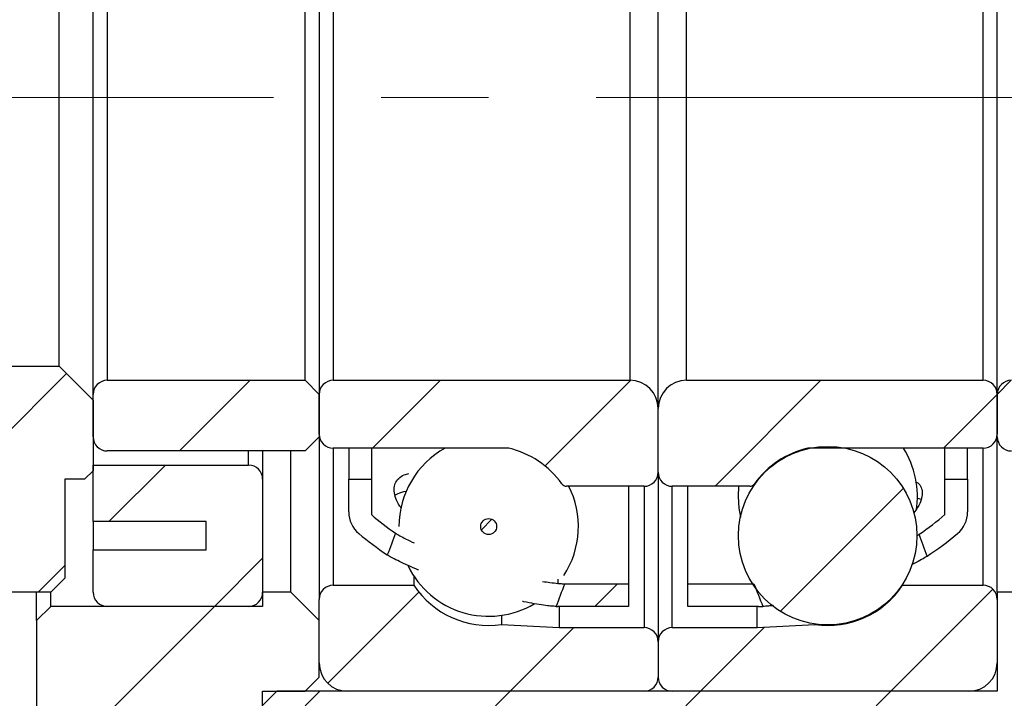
# Model space of a CAD drawing. Header units: millimetres. Extents: x 7 to 295, y 72 to 193.
# Tile 3 of 8: x 103 to 126, y 101 to 117. Entities that reach past the tile are written whole.
import ezdxf

# ---------------------------------------------------------------- set-up
doc = ezdxf.new("R2010")
doc.units = ezdxf.units.MM
doc.linetypes.add('CENTERX2', pattern=[20.319999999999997, 12.7, -2.54, 2.54, -2.54])
doc.layers.add('FORMAT', color=7, linetype='Continuous')
doc.styles.add('SLDTEXTSTYLE0', font='TXT', dxfattribs={"width": 0.75})
doc.dimstyles.new('SLDDIMSTYLE0', dxfattribs={"dimtxt": 3.5, "dimasz": 2.5, "dimexe": 0, "dimexo": 0.0625, "dimgap": 0.875, "dimtad": 1, "dimlfac": 1.5, "dimrnd": 1e-09, "dimzin": 12, "dimdsep": 46, "dimtxsty": 'SLDTEXTSTYLE0', "dimsah": 1, "dimcen": 0.09, "dimadec": 0, "dimazin": 3, "dimtfac": 1, "dimtofl": 0, "dimtmove": 0, "dimatfit": 3, "dimfxl": 1, "dimfrac": 2, "dimtolj": 1, "dimtzin": 12, "dimarcsym": 0})
doc.dimstyles.new('SLDDIMSTYLE3', dxfattribs={"dimtxt": 3.5, "dimasz": 2.5, "dimexe": 0, "dimexo": 0.0625, "dimgap": 0.875, "dimtad": 1, "dimlfac": 1.5, "dimrnd": 1e-09, "dimzin": 12, "dimdsep": 46, "dimtxsty": 'SLDTEXTSTYLE0', "dimsah": 1, "dimcen": 0.09, "dimadec": 0, "dimazin": 3, "dimtfac": 1, "dimtmove": 0, "dimatfit": 0, "dimfxl": 1, "dimfrac": 2, "dimtolj": 1, "dimtzin": 12, "dimarcsym": 0})
pattern_1 = [(45, (0, 0), (-2.245064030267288, 2.245064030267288), [])]

# ---------------------------------------------------------------- blocks, each defined once
blk = doc.blocks.new('_D_10')
at = {"layer": 'FORMAT', "color": 7}
for p, q in [((96.9921355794, 102.3627987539), (96.9921355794, 88.8384364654)), ((125.6588022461, 99.6961320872), (125.6588022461, 88.8384364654)), ((125.6588022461, 89.8384364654), (96.9921355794, 89.8384364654))]:
    blk.add_line(p, q, dxfattribs=at)
for points in [[(96.9921355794, 89.8384364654), (99.4921355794, 89.5884364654), (99.4921355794, 90.0884364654)], [(125.6588022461, 89.8384364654), (123.1588022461, 90.0884364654), (123.1588022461, 89.5884364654)]]:
    blk.add_solid(points, dxfattribs=at)
at = {"layer": 'FORMAT', "color": 7, "insert": (111.1612479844, 94.3501733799), "char_height": 3.5, "attachment_point": 1, "style": 'SLDTEXTSTYLE0'}
blk.add_mtext('43', dxfattribs=at)
blk = doc.blocks.new('_D_11')
at = {"layer": 'FORMAT', "color": 7}
for p, q in [((125.6588022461, 99.6961320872), (125.6588022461, 88.8384364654)), ((130.3254689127, 97.3627987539), (130.3254689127, 88.8384364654)), ((125.6588022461, 89.8384364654), (120.1588022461, 89.8384364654)), ((125.6588022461, 89.8384364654), (130.3254689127, 89.8384364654)), ((130.3254689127, 89.8384364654), (136.115210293, 89.8384364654))]:
    blk.add_line(p, q, dxfattribs=at)
for points in [[(125.6588022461, 89.8384364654), (123.1588022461, 90.0884364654), (123.1588022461, 89.5884364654)], [(130.3254689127, 89.8384364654), (132.8254689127, 89.5884364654), (132.8254689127, 90.0884364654)]]:
    blk.add_solid(points, dxfattribs=at)
at = {"layer": 'FORMAT', "color": 7, "insert": (133.5290990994, 94.3501733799), "char_height": 3.5, "attachment_point": 1, "style": 'SLDTEXTSTYLE0'}
blk.add_mtext('7', dxfattribs=at)
blk = doc.blocks.new('_D_12')
at = {"layer": 'FORMAT', "color": 7}
for p, q in [((126.3254689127, 121.3627987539), (139.9598763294, 121.3627987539)), ((138.9598763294, 121.3627987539), (138.9598763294, 108.0294654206)), ((126.3254689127, 108.0294654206), (139.9598763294, 108.0294654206))]:
    blk.add_line(p, q, dxfattribs=at)
for points in [[(138.9598763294, 121.3627987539), (138.7098763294, 118.8627987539), (139.2098763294, 118.8627987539)], [(138.9598763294, 108.0294654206), (139.2098763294, 110.5294654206), (138.7098763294, 110.5294654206)]]:
    blk.add_solid(points, dxfattribs=at)
at = {"layer": 'FORMAT', "color": 7, "char_height": 3.5, "attachment_point": 1, "rotation": 90.00000000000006, "style": 'SLDTEXTSTYLE0'}
for s, insert in [('20', (134.3946670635, 114.1110076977)), ('%%c', (134.4481392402, 108.8325702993))]:
    blk.add_mtext(s, dxfattribs=dict(at, insert=insert))

msp = doc.modelspace()

# ---------------------------------------------------------------- hatches: boundary and pattern name
at = {"layer": 'FORMAT', "linetype": 'Continuous', "lineweight": 18}
h = msp.add_hatch(dxfattribs=at)
h.set_pattern_fill('ANSI31', color=256, style=0)
h.set_pattern_definition(pattern_1)
h.paths.add_polyline_path([(103.6588022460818, 105.6961320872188), (104.1254689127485, 105.6961320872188), (104.3254689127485, 105.8961320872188), (104.3254689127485, 107.5627987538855), (103.5254689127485, 108.3627987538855), (97.79213557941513, 108.3627987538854), (96.99213557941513, 107.5627987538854), (96.99213557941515, 103.3627987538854), (97.32546891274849, 103.0294654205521), (103.3254689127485, 103.0294654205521), (103.6588022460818, 103.3627987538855)], flags=0)
h = msp.add_hatch(dxfattribs=at)
h.set_pattern_fill('ANSI31', color=256, style=0)
h.set_pattern_definition(pattern_1)
edge = h.paths.add_edge_path(flags=0)
edge.add_line((109.6588022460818, 106.6961320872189), (109.6588022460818, 107.6961320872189))
edge.add_line((109.6588022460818, 107.6961320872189), (109.3254689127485, 108.0294654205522))
edge.add_line((109.3254689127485, 108.0294654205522), (104.6588022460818, 108.0294654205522))
edge.add_arc((104.6588022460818, 107.6961320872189), 0.3333333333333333, 90, 180.0000000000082)
edge.add_line((104.3254689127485, 107.6961320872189), (104.3254689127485, 106.6961320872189))
edge.add_arc((104.6588022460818, 106.6961320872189), 0.3333333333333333, 180.0000000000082, 270.0000000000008)
edge.add_line((104.6588022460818, 106.3627987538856), (109.3254689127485, 106.3627987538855))
edge.add_line((109.3254689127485, 106.3627987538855), (109.6588022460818, 106.6961320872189))
h = msp.add_hatch(dxfattribs=at)
h.set_pattern_fill('ANSI31', color=256, style=0)
h.set_pattern_definition(pattern_1)
edge = h.paths.add_edge_path(flags=0)
edge.add_arc((109.9921355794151, 107.6961320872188), 0.3333333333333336, 90, 180.0000000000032)
edge.add_line((109.6588022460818, 107.6961320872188), (109.6588022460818, 106.7627987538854))
edge.add_arc((109.9921355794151, 106.7627987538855), 0.3333333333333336, 180.0000000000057, 270.0000000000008)
edge.add_line((109.9921355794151, 106.4294654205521), (114.1013328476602, 106.4294654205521))
edge.add_arc((114.1013328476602, 106.2961320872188), 0.1333333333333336, 77.10737333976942, 89.9999999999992, ccw=False)
edge.add_arc((113.6588022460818, 104.3627987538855), 2.116666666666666, 35.2943946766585, 77.10737333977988, ccw=False)
edge.add_arc((115.4952390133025, 105.6627987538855), 0.1333333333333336, 215.2943946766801, 270.0000000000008)
edge.add_line((115.4952390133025, 105.5294654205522), (117.3254689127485, 105.5294654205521))
edge.add_arc((117.3254689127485, 105.8627987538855), 0.333333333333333, 270.0000000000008, 359.9999999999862)
edge.add_line((117.6588022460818, 105.8627987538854), (117.6588022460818, 107.3627987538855))
edge.add_arc((116.9921355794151, 107.3627987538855), 0.6666666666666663, 359.9999999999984, 450.0000000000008)
edge.add_line((116.9921355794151, 108.0294654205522), (109.9921355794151, 108.0294654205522))
h = msp.add_hatch(dxfattribs=at)
h.set_pattern_fill('ANSI31', color=256, style=0)
h.set_pattern_definition(pattern_1)
edge = h.paths.add_edge_path(flags=0)
edge.add_arc((125.3254689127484, 107.6961320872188), 0.3333333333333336, 0, 90)
edge.add_line((125.3254689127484, 108.0294654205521), (118.3254689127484, 108.0294654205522))
edge.add_arc((118.3254689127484, 107.3627987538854), 0.6666666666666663, 90, 180.0000000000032)
edge.add_line((117.6588022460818, 107.3627987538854), (117.6588022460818, 105.8627987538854))
edge.add_arc((117.9921355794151, 105.8627987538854), 0.333333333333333, 180.000000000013, 270.0000000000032)
edge.add_line((117.9921355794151, 105.5294654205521), (119.8223654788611, 105.5294654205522))
edge.add_arc((119.8223654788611, 105.6627987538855), 0.1333333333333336, 270.0000000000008, 324.7056053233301)
edge.add_arc((121.6588022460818, 104.3627987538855), 2.116666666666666, 102.89262666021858, 144.7056053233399, ccw=False)
edge.add_arc((121.2162716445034, 106.2961320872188), 0.1333333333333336, 89.9999999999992, 102.89262666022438, ccw=False)
edge.add_line((121.2162716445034, 106.4294654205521), (125.3254689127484, 106.4294654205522))
edge.add_arc((125.3254689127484, 106.7627987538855), 0.3333333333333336, 270.0000000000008, 359.9999999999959)
edge.add_line((125.6588022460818, 106.7627987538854), (125.6588022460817, 107.6961320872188))
h = msp.add_hatch(dxfattribs=at)
h.set_pattern_fill('ANSI31', color=256, style=0)
h.set_pattern_definition(pattern_1)
edge = h.paths.add_edge_path(flags=0)
edge.add_line((130.9921355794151, 106.6961320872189), (130.9921355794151, 107.6961320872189))
edge.add_line((130.9921355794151, 107.6961320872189), (130.6588022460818, 108.0294654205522))
edge.add_line((130.6588022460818, 108.0294654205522), (125.9921355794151, 108.0294654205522))
edge.add_arc((125.9921355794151, 107.6961320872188), 0.3333333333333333, 90, 179.9999999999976)
edge.add_line((125.6588022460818, 107.6961320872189), (125.6588022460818, 106.6961320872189))
edge.add_arc((125.9921355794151, 106.6961320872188), 0.3333333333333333, 179.9999999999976, 270.0000000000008)
edge.add_line((125.9921355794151, 106.3627987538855), (130.6588022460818, 106.3627987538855))
edge.add_line((130.6588022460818, 106.3627987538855), (130.9921355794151, 106.6961320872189))
h = msp.add_hatch(dxfattribs=at)
h.set_pattern_fill('ANSI31', color=256, style=0)
h.set_pattern_definition(pattern_1)
edge = h.paths.add_edge_path(flags=0)
edge.add_arc((121.6588022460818, 104.3651950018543), 2.104937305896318, 0, 360)
h = msp.add_hatch(dxfattribs=at)
h.set_pattern_fill('ANSI31', color=256, style=0)
h.set_pattern_definition(pattern_1)
edge = h.paths.add_edge_path(flags=0)
edge.add_line((106.9921355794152, 104.6961320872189), (106.9921355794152, 104.0294654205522))
edge.add_line((106.9921355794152, 104.0294654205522), (104.3254689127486, 104.0294654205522))
edge.add_line((104.3254689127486, 104.0294654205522), (104.3254689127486, 103.0294654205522))
edge.add_arc((104.6588022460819, 103.0294654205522), 0.3333333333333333, 180, 270.0000000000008)
edge.add_line((104.6588022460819, 102.6961320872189), (107.9921355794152, 102.6961320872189))
edge.add_arc((107.9921355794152, 103.0294654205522), 0.3333333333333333, 270.0000000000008, 360.0000000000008)
edge.add_line((108.3254689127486, 103.0294654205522), (108.3254689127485, 105.6961320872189))
edge.add_arc((107.9921355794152, 105.6961320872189), 0.3333333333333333, 0, 90)
edge.add_line((107.9921355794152, 106.0294654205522), (104.3254689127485, 106.0294654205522))
edge.add_line((104.3254689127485, 106.0294654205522), (104.3254689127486, 104.6961320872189))
edge.add_line((104.3254689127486, 104.6961320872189), (106.9921355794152, 104.6961320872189))
h = msp.add_hatch(dxfattribs=at)
h.set_pattern_fill('ANSI31', color=256, style=0)
h.set_pattern_definition(pattern_1)
edge = h.paths.add_edge_path(flags=0)
edge.add_arc((115.2921355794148, 109.9726626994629), 7.276530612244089, 229.7968316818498, 236.4214653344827)
edge.add_ellipse((117.5222772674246, 114.6961320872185), major_axis=(-21.91929088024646, -58.58741863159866), ratio=0.0338909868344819, start_angle=349.9454967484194, end_angle=350.40293836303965, ccw=False)
edge.add_arc((115.2921355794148, 109.9726626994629), 6.74319727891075, 229.2689274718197, 235.33547205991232, ccw=False)
edge.add_line((110.8921355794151, 104.8627987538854), (110.8921355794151, 105.6961320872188))
edge.add_line((110.8921355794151, 105.6961320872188), (110.3588022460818, 105.6961320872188))
edge.add_line((110.3588022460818, 105.6961320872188), (110.3588022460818, 104.9243107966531))
edge.add_arc((111.0254689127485, 104.9243107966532), 0.6666666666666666, 180.0000000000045, 229.7968316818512)
h = msp.add_hatch(dxfattribs=at)
h.set_pattern_fill('ANSI31', color=256, style=0)
h.set_pattern_definition(pattern_1)
edge = h.paths.add_edge_path(flags=0)
edge.add_arc((120.0254689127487, 109.9726626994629), 7.276530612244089, 303.1284190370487, 310.2031683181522)
edge.add_arc((124.2921355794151, 104.9243107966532), 0.6666666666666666, 310.2031683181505, 359.9999999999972)
edge.add_line((124.9588022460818, 104.9243107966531), (124.9588022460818, 105.6961320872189))
edge.add_line((124.9588022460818, 105.6961320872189), (124.4254689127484, 105.6961320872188))
edge.add_line((124.4254689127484, 105.6961320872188), (124.4254689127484, 104.8627987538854))
edge.add_arc((120.0254689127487, 109.9726626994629), 6.74319727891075, 304.22204742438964, 310.7310725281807, ccw=False)
edge.add_ellipse((117.7953272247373, 114.6961320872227), major_axis=(14.16619080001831, -37.82967806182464), ratio=0.0524815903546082, start_angle=9.317608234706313, end_angle=9.787736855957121, ccw=False)
h = msp.add_hatch(dxfattribs=at)
h.set_pattern_fill('ANSI31', color=256, style=0)
h.set_pattern_definition(pattern_1)
edge = h.paths.add_edge_path(flags=0)
edge.add_arc((113.6588022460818, 104.5801599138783), 0.1881303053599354, 0, 360)
h = msp.add_hatch(dxfattribs=at)
h.set_pattern_fill('ANSI31', color=256, style=0)
h.set_pattern_definition(pattern_1)
edge = h.paths.add_edge_path(flags=0)
edge.add_arc((117.3254689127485, 101.0294654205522), 0.3333333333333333, 269.9999999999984, 359.9999999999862)
edge.add_line((117.6588022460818, 101.0294654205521), (117.6588022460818, 101.8627987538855))
edge.add_arc((117.3254689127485, 101.8627987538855), 0.3333333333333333, 359.9999999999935, 450.0000000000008)
edge.add_line((117.3254689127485, 102.1961320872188), (115.3254689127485, 102.1961320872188))
edge.add_line((115.3254689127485, 102.1961320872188), (113.960110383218, 102.2676874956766))
edge.add_arc((113.6588022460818, 104.3627987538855), 2.116666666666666, 213.4480793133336, 278.18387094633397, ccw=False)
edge.add_line((111.8926859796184, 103.1961320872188), (109.9921355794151, 103.1961320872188))
edge.add_arc((109.9921355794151, 102.8627987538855), 0.3333333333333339, 90, 180)
edge.add_line((109.6588022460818, 102.8627987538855), (109.6588022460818, 101.3627987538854))
edge.add_arc((110.3254689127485, 101.3627987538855), 0.6666666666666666, 180.0000000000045, 270.0000000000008)
edge.add_line((110.3254689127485, 100.6961320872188), (117.3254689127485, 100.6961320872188))
h = msp.add_hatch(dxfattribs=at)
h.set_pattern_fill('ANSI31', color=256, style=0)
h.set_pattern_definition(pattern_1)
edge = h.paths.add_edge_path(flags=0)
edge.add_line((116.9588022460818, 103.2294654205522), (115.4574397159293, 103.2294654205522))
edge.add_ellipse((117.5222772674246, 114.6961320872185), major_axis=(-21.91929088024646, -58.58741863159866), ratio=0.0338909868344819, start_angle=9.808255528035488, end_angle=10.304286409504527, ccw=False)
edge.add_arc((115.2921355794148, 109.9726626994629), 7.276530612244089, 269.6996565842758, 270.0000000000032)
edge.add_line((115.2921355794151, 102.6961320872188), (116.9588022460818, 102.6961320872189))
edge.add_line((116.9588022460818, 102.6961320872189), (116.9588022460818, 103.2294654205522))
h = msp.add_hatch(dxfattribs=at)
h.set_pattern_fill('ANSI31', color=256, style=0)
h.set_pattern_definition(pattern_1)
edge = h.paths.add_edge_path(flags=0)
edge.add_arc((117.9921355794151, 101.0294654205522), 0.3333333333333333, 180.0000000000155, 270.0000000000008)
edge.add_line((117.9921355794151, 100.6961320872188), (124.9921355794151, 100.6961320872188))
edge.add_arc((124.9921355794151, 101.3627987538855), 0.6666666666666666, 270.000000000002, 359.9999999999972)
edge.add_line((125.6588022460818, 101.3627987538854), (125.6588022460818, 102.8627987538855))
edge.add_arc((125.3254689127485, 102.8627987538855), 0.3333333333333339, 0, 90)
edge.add_line((125.3254689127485, 103.1961320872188), (123.4249185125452, 103.1961320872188))
edge.add_arc((121.6588022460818, 104.3627987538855), 2.116666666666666, 261.8161290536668, 326.55192068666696, ccw=False)
edge.add_line((121.3574941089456, 102.2676874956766), (119.9921355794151, 102.1961320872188))
edge.add_line((119.9921355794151, 102.1961320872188), (117.9921355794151, 102.1961320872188))
edge.add_arc((117.9921355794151, 101.8627987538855), 0.3333333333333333, 90, 180.0000000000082)
edge.add_line((117.6588022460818, 101.8627987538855), (117.6588022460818, 101.0294654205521))
h = msp.add_hatch(dxfattribs=at)
h.set_pattern_fill('ANSI31', color=256, style=0)
h.set_pattern_definition(pattern_1)
edge = h.paths.add_edge_path(flags=0)
edge.add_line((119.9189087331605, 103.2294654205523), (118.3588022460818, 103.2294654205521))
edge.add_line((118.3588022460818, 103.2294654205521), (118.3588022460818, 102.6961320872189))
edge.add_line((118.3588022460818, 102.6961320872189), (120.0254689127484, 102.6961320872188))
edge.add_arc((120.0254689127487, 109.9726626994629), 7.276530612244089, 269.9999999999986, 270.8083250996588)
edge.add_ellipse((117.7953272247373, 114.6961320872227), major_axis=(14.16619080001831, -37.82967806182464), ratio=0.0524815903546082, start_angle=349.9625140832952, end_angle=350.47214681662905, ccw=False)
h = msp.add_hatch(dxfattribs=at)
h.set_pattern_fill('ANSI31', color=256, style=0)
h.set_pattern_definition(pattern_1)
h.paths.add_polyline_path([(108.3254689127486, 103.0294654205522), (108.3254689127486, 102.6961320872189), (103.3254689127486, 102.6961320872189), (102.9921355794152, 102.3627987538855), (102.9921355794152, 97.69613208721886), (103.3254689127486, 97.36279875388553), (107.9921355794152, 97.36279875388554), (108.3254689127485, 97.69613208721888), (108.3254689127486, 100.6961320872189), (109.3254689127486, 100.696132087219), (109.6588022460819, 101.0294654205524), (109.6588022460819, 102.3627987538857), (108.9921355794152, 103.0294654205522)], flags=0)
h = msp.add_hatch(dxfattribs=at)
h.set_pattern_fill('ANSI31', color=256, style=0)
h.set_pattern_definition(pattern_1)
h.paths.add_polyline_path([(130.3254689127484, 102.3627987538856), (129.9921355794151, 102.6961320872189), (126.3254689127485, 102.6961320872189), (126.3254689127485, 103.0294654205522), (125.6588022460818, 103.0294654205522), (125.6588022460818, 100.6961320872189), (108.6588022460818, 100.6961320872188), (108.3254689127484, 100.3627987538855), (108.3254689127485, 97.6961320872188), (108.6588022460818, 97.36279875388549), (113.9921355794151, 97.36279875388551), (114.3254689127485, 97.69613208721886), (114.3254689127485, 98.02946542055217), (129.9921355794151, 98.02946542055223), (130.3254689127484, 98.36279875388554)], flags=0)

# ---------------------------------------------------------------- linework, layer by layer
at = {"color": 7, "linetype": 'Continuous', "lineweight": 25}
for p, q in [((117.6588022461, 107.3627987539), (117.6588022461, 122.0294654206)), ((104.3254689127, 107.6961320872), (104.3254689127, 121.6961320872)), ((109.6588022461, 121.6961320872), (109.6588022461, 107.6961320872)), ((125.6588022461, 107.6961320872), (125.6588022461, 121.6961320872)), ((104.6588022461, 121.3627987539), (104.6588022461, 108.0294654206)), ((109.3254689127, 108.0294654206), (109.3254689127, 121.3627987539)), ((109.9921355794, 121.3627987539), (109.9921355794, 108.0294654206)), ((116.9921355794, 121.3627987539), (116.9921355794, 108.0294654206)), ((118.3254689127, 108.0294654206), (118.3254689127, 121.3627987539)), ((125.3254689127, 108.0294654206), (125.3254689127, 121.3627987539)), ((103.5254689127, 108.3627987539), (103.5254689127, 121.0294654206)), ((97.7921355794, 108.3627987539), (103.5254689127, 108.3627987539)), ((104.3254689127, 107.5627987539), (103.5254689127, 108.3627987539)), ((104.6588022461, 108.0294654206), (109.3254689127, 108.0294654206)), ((109.6588022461, 107.6961320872), (109.3254689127, 108.0294654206)), ((109.9921355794, 108.0294654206), (116.9921355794, 108.0294654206)), ((118.3254689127, 108.0294654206), (125.3254689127, 108.0294654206)), ((104.3254689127, 106.6961320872), (104.3254689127, 107.6961320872)), ((109.6588022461, 106.7627987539), (109.6588022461, 107.6961320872)), ((109.6588022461, 107.6961320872), (109.6588022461, 106.6961320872)), ((125.6588022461, 107.6961320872), (125.6588022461, 106.7627987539)), ((125.6588022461, 106.6961320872), (125.6588022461, 107.6961320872)), ((104.3254689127, 107.5627987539), (104.3254689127, 105.8961320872)), ((117.6588022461, 105.8627987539), (117.6588022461, 107.3627987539)), ((109.3254689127, 106.3627987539), (109.6588022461, 106.6961320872)), ((109.6588022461, 106.6961320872), (109.6588022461, 102.8627987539)), ((125.6588022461, 103.0294654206), (125.6588022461, 106.6961320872)), ((114.1013328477, 106.4294654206), (109.9921355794, 106.4294654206)), ((110.3588022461, 106.4294654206), (110.3588022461, 105.6961320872)), ((110.8921355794, 106.4294654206), (110.8921355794, 105.6961320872)), ((125.3254689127, 106.4294654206), (121.2162716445, 106.4294654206)), ((124.4254689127, 105.6961320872), (124.4254689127, 106.4294654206)), ((124.9588022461, 105.6961320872), (124.9588022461, 106.4294654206)), ((109.3254689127, 106.3627987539), (104.6588022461, 106.3627987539)), ((108.3254689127, 106.3627987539), (108.3254689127, 105.6961320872)), ((108.9921355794, 103.0294654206), (108.9921355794, 106.3627987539)), ((104.3254689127, 104.6961320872), (104.3254689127, 106.0294654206)), ((104.3254689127, 106.0294654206), (107.9921355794, 106.0294654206)), ((104.1254689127, 105.6961320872), (104.3254689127, 105.8961320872)), ((117.6588022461, 105.8627987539), (117.6588022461, 101.8627987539)), ((104.1254689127, 105.6961320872), (103.6588022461, 105.6961320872)), ((103.6588022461, 105.6961320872), (103.6588022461, 103.3627987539)), ((108.3254689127, 105.6961320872), (108.3254689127, 103.0294654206)), ((110.3588022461, 104.9243107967), (110.3588022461, 105.6961320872)), ((110.3588022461, 105.6961320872), (110.8921355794, 105.6961320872)), ((110.8921355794, 105.6961320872), (110.8921355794, 104.8627987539)), ((117.3254689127, 105.5294654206), (115.4952390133, 105.5294654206)), ((116.9588022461, 105.5294654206), (116.9588022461, 103.2294654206)), ((119.8223654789, 105.5294654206), (117.9921355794, 105.5294654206)), ((118.3588022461, 103.2294654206), (118.3588022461, 105.5294654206)), ((119.5555286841, 105.5294654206), (119.5421355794, 105.2917300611)), ((124.4254689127, 105.6961320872), (124.9588022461, 105.6961320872)), ((124.4254689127, 104.8627987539), (124.4254689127, 105.6961320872)), ((124.9588022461, 105.6961320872), (124.9588022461, 104.9243107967)), ((123.8639227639, 105.215571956), (123.7703831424, 105.247092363)), ((106.9921355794, 104.6961320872), (104.3254689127, 104.6961320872)), ((104.3254689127, 104.6961320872), (104.3254689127, 104.0294654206)), ((106.9921355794, 104.0294654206), (106.9921355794, 104.6961320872)), ((104.3254689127, 103.0294654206), (104.3254689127, 104.0294654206)), ((104.3254689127, 104.0294654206), (106.9921355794, 104.0294654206)), ((111.8926859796, 103.4134932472), (111.8926859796, 103.1961320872)), ((103.3254689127, 103.0294654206), (103.6588022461, 103.3627987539)), ((109.9921355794, 103.1961320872), (111.8926859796, 103.1961320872)), ((115.4574397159, 103.2294654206), (116.9588022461, 103.2294654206)), ((116.9588022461, 103.2294654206), (116.9588022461, 102.6961320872)), ((118.3588022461, 103.2294654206), (119.9189087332, 103.2294654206)), ((118.3588022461, 102.6961320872), (118.3588022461, 103.2294654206)), ((123.4249185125, 103.1961320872), (123.4249185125, 103.2199463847)), ((123.4249185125, 103.1961320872), (125.3254689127, 103.1961320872)), ((103.3254689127, 103.0294654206), (97.3254689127, 103.0294654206)), ((102.9921355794, 102.3627987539), (102.9921355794, 103.0294654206)), ((103.3254689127, 102.6961320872), (103.3254689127, 103.0294654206)), ((108.9921355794, 103.0294654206), (108.3254689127, 103.0294654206)), ((108.3254689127, 103.0294654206), (108.3254689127, 102.6961320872)), ((109.6588022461, 102.3627987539), (108.9921355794, 103.0294654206)), ((125.6588022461, 103.0294654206), (125.6588022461, 100.6961320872)), ((126.3254689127, 103.0294654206), (125.6588022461, 103.0294654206)), ((103.3254689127, 102.6961320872), (102.9921355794, 102.3627987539)), ((108.3254689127, 102.6961320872), (103.3254689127, 102.6961320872)), ((107.9921355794, 102.6961320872), (104.6588022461, 102.6961320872)), ((109.6588022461, 101.3627987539), (109.6588022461, 102.8627987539)), ((116.9588022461, 102.6961320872), (115.2921355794, 102.6961320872)), ((115.3254689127, 102.6961320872), (115.3254689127, 102.1961320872)), ((120.0254689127, 102.6961320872), (118.3588022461, 102.6961320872)), ((119.9921355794, 102.1961320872), (119.9921355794, 102.6961320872)), ((125.6588022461, 102.8627987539), (125.6588022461, 101.3627987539)), ((113.9601103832, 102.4850486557), (113.9601103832, 102.2676874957)), ((102.9921355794, 102.3627987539), (102.9921355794, 97.6961320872)), ((109.6588022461, 101.0294654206), (109.6588022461, 102.3627987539)), ((113.9601103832, 102.2676874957), (115.3254689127, 102.1961320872)), ((119.9921355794, 102.1961320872), (121.3574941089, 102.2676874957)), ((121.3574941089, 102.2676874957), (121.3574941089, 102.2819344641)), ((115.3254689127, 102.1961320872), (117.3254689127, 102.1961320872)), ((117.9921355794, 102.1961320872), (119.9921355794, 102.1961320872)), ((117.6588022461, 101.8627987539), (117.6588022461, 101.0294654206)), ((109.3254689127, 100.6961320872), (109.6588022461, 101.0294654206)), ((108.6588022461, 100.6961320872), (108.3254689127, 100.3627987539)), ((108.3254689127, 100.6961320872), (109.3254689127, 100.6961320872)), ((108.3254689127, 97.6961320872), (108.3254689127, 100.6961320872)), ((125.6588022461, 100.6961320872), (108.6588022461, 100.6961320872)), ((117.3254689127, 100.6961320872), (110.3254689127, 100.6961320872)), ((124.9921355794, 100.6961320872), (117.9921355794, 100.6961320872))]:
    msp.add_line(p, q, dxfattribs=at)
at = {"color": 8, "linetype": 'Continuous', "lineweight": 25}
for p, q in [((109.9921355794, 106.4294654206), (109.9921355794, 103.1961320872)), ((125.3254689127, 103.1961320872), (125.3254689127, 106.4294654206)), ((107.9921355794, 106.0294654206), (107.9921355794, 106.3627987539)), ((117.3254689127, 105.5294654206), (117.3254689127, 102.1961320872)), ((117.9921355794, 102.1961320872), (117.9921355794, 105.5294654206)), ((115.2921355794, 103.3395859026), (115.2921355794, 103.2402507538))]:
    msp.add_line(p, q, dxfattribs=at)
at = {"color": 7, "linetype": 'Continuous', "lineweight": 25, "flags": 128}
msp.add_lwpolyline([(119.5421355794, 105.2917300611), (119.5602439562, 105.0154496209), (119.5996304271, 104.8017410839)], dxfattribs=at)
at = {"color": 7, "linetype": 'Continuous', "lineweight": 25}
for centre, radius in [((121.6588022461, 104.3651950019), 2.104937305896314), ((113.6588022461, 104.5801599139), 0.1881303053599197)]:
    msp.add_circle(centre, radius, dxfattribs=at)
for centre, radius, start, end in [((104.6588022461, 107.6961320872), 0.3333333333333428, 90, 180), ((109.9921355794, 107.6961320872), 0.333333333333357, 90, 180), ((116.9921355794, 107.3627987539), 0.6666666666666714, 360, 90), ((118.3254689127, 107.3627987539), 0.6666666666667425, 90, 180), ((125.3254689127, 107.6961320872), 0.3333333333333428, 0, 90), ((125.9921355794, 107.6961320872), 0.3333333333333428, 90, 180), ((104.6588022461, 106.6961320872), 0.3333333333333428, 180, 270), ((109.9921355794, 106.7627987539), 0.3333333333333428, 180, 270), ((125.3254689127, 106.7627987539), 0.3333333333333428, 270, 360), ((125.9921355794, 106.6961320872), 0.3333333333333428, 180, 270), ((113.6588022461, 104.5801599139), 2.116666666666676, 119.1099631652, 180), ((114.1013328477, 106.2961320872), 0.13333333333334, 77.1073733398, 90), ((113.6588022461, 104.3627987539), 2.116666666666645, 35.2943946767, 77.1073733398), ((121.6588022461, 104.3627987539), 2.116666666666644, 102.8926266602, 144.7056053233), ((121.2162716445, 106.2961320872), 0.1333333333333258, 90, 102.8926266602), ((121.6588022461, 105.2917300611), 2.116666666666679, 350.9200806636, 32.5144821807), ((107.9921355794, 105.6961320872), 0.3333333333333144, 0, 90), ((117.3254689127, 105.8627987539), 0.333333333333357, 270, 360), ((117.9921355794, 105.8627987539), 0.333333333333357, 180, 270), ((115.4952390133, 105.6627987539), 0.133333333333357, 215.2943946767, 270), ((113.6588022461, 104.5801599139), 2.116666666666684, 326.9227865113, 26.9188476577), ((119.8223654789, 105.6627987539), 0.1333333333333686, 270, 324.7056053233), ((111.0254689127, 104.9243107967), 0.6666666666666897, 180, 229.7968316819), ((115.2921355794, 109.9726626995), 6.743197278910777, 229.2689274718, 235.3354720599), ((120.0254689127, 109.9726626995), 6.743197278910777, 304.2220474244, 310.7310725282), ((124.2921355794, 104.9243107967), 0.6666666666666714, 310.2031683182, 360), ((115.2921355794, 109.9726626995), 7.276530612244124, 229.7968316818, 236.4214653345), ((120.0254689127, 109.9726626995), 7.276530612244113, 303.128419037, 310.2031683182), ((113.6588022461, 104.5801599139), 2.116666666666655, 206.0205625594, 300.5781586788), ((109.9921355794, 102.8627987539), 0.3333333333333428, 90, 180), ((113.6588022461, 104.3627987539), 2.116666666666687, 213.4480793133, 278.1838709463), ((121.6588022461, 104.3627987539), 2.116666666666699, 261.8161290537, 326.5519206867), ((125.3254689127, 102.8627987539), 0.3333333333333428, 0, 90), ((104.6588022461, 103.0294654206), 0.3333333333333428, 180, 270), ((107.9921355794, 103.0294654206), 0.3333333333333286, 270, 0), ((115.2921355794, 109.9726626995), 7.276530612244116, 269.6996565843, 270), ((120.0254689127, 109.9726626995), 7.276530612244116, 270, 270.8083250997), ((117.3254689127, 101.8627987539), 0.3333333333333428, 360, 90), ((117.9921355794, 101.8627987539), 0.3333333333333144, 90, 180), ((110.3254689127, 101.3627987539), 0.6666666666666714, 180, 270), ((124.9921355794, 101.3627987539), 0.6666666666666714, 270, 360), ((117.3254689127, 101.0294654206), 0.3333333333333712, 270, 360), ((117.9921355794, 101.0294654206), 0.3333333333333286, 180, 270)]:
    msp.add_arc(centre, radius, start, end, dxfattribs=at)
for centre, major_axis, ratio, start_param, end_param in [((117.5222772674, 114.6961320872), (-21.91929088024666, -58.58741863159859), 0.0338909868, 4.901252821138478, 4.910205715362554), ((117.7953272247, 114.6961320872), (14.16619080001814, -37.82967806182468), 0.0524815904, 1.261211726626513, 1.275468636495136), ((117.5222772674, 114.6961320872), (-21.91929088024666, -58.58741863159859), 0.0338909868, 1.377211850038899, 1.386500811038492), ((117.7953272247, 114.6961320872), (14.16619080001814, -37.82967806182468), 0.0524815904, 5.000634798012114, 5.015441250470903)]:
    msp.add_ellipse(centre, major_axis=major_axis, ratio=ratio, start_param=start_param, end_param=end_param, dxfattribs=at)
for points, knots in [([(111.5999358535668, 105.0119005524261), (111.5768119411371, 105.0442530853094), (111.5074694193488, 105.1412698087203), (111.4464971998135, 105.2935753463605), (111.4175143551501, 105.4592349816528), (111.4455117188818, 105.6026472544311), (111.5282821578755, 105.7165550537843), (111.6393533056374, 105.7949848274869), (111.7402847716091, 105.8224397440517), (111.7788198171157, 105.8329218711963)], [0, 0, 0, 0, 0.0811509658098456, 0.2433503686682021, 0.4102810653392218, 0.5719995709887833, 0.7384107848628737, 0.9001267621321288, 1, 1, 1, 1]), ([(123.7293326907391, 105.6446662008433), (123.7482318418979, 105.6342758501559), (123.8136638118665, 105.5983027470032), (123.8706726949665, 105.5057164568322), (123.9007551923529, 105.3708691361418), (123.8698870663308, 105.209876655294), (123.8028165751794, 105.0526494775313), (123.723710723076, 104.9464978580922), (123.6921624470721, 104.9041634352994)], [0, 0, 0, 0, 0.0802440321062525, 0.2778180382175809, 0.4753892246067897, 0.6723599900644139, 0.869333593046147, 1, 1, 1, 1]), ([(111.7295901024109, 105.4062278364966), (111.7204456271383, 105.405402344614), (111.6333843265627, 105.3975431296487), (111.5360023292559, 105.3691809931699), (111.4700955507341, 105.3290913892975), (111.4498522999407, 105.3167778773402)], [0, 0, 0, 0, 0.07519950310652, 0.7159477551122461, 0.9999999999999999, 0.9999999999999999, 0.9999999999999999, 0.9999999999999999]), ([(111.4568044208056, 104.4264077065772), (111.4798098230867, 104.4115733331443), (111.5262495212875, 104.3816280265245), (111.6642505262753, 104.3077774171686), (111.7899192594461, 104.2436241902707), (111.8832698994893, 104.2013019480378), (111.8989459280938, 104.1941949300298)], [0, 0, 0, 0, 0.3050504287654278, 0.6157879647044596, 0.9354806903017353, 0.9999999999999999, 0.9999999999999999, 0.9999999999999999, 0.9999999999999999]), ([(123.7619771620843, 104.3617519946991), (123.7693974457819, 104.3660633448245), (123.7931251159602, 104.3798496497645), (123.8077811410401, 104.3899869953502), (123.817853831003, 104.3969541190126)], [0, 0, 0, 0, 0.3127270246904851, 1, 1, 1, 1]), ([(112.0042599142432, 103.5557321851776), (111.9826751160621, 103.5645165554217), (111.8682651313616, 103.611078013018), (111.6983792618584, 103.6879368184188), (111.5034335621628, 103.7802955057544), (111.350763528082, 103.8593997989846), (111.296135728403, 103.892900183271), (111.2676359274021, 103.9103776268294)], [0, 0, 0, 0, 0.0539816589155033, 0.2861291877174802, 0.5126796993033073, 0.7457607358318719, 1, 1, 1, 1]), ([(124.0022195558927, 103.8789485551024), (123.9997598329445, 103.8773509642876), (123.9662658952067, 103.8555966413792), (123.8782614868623, 103.8040982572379), (123.7534294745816, 103.7363199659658), (123.6566447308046, 103.69035076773), (123.6351103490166, 103.680122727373)], [0, 0, 0, 0, 0.0329891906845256, 0.4492123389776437, 0.8774510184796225, 1, 1, 1, 1]), ([(114.9315274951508, 103.2861535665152), (114.9918193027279, 103.2771361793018), (115.1347890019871, 103.2557532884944), (115.2344833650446, 103.2459309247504), (115.2921355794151, 103.2402507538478)], [0, 0, 0, 0, 0.4217103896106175, 0.9999999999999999, 0.9999999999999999, 0.9999999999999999, 0.9999999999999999]), ([(115.2921355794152, 103.2402507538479), (115.3295686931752, 103.2368479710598), (115.3622711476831, 103.2341400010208), (115.4178702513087, 103.2304323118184), (115.4403192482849, 103.2294654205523), (115.4574397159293, 103.2294654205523)], [0, 0, 0, 0, 0.5, 0.5, 1, 1, 1, 1]), ([(115.2539923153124, 102.69623206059), (115.2152617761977, 102.6980403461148), (115.145811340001, 102.7012829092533), (114.9605770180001, 102.7240135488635), (114.7425526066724, 102.7584676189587), (114.5697446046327, 102.7881016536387), (114.4653211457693, 102.8100703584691), (114.4578248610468, 102.8116474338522)], [0, 0, 0, 0, 0.2879808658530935, 0.5163986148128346, 0.7513090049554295, 0.9821471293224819, 1, 1, 1, 1]), ([(120.3790866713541, 102.7167319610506), (120.3372166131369, 102.7119306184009), (120.232099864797, 102.6998766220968), (120.1671820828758, 102.6979908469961), (120.1281223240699, 102.6968562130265)], [0, 0, 0, 0, 0.3983195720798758, 0.9999999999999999, 0.9999999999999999, 0.9999999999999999, 0.9999999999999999])]:
    msp.add_open_spline(points, degree=3, knots=knots, dxfattribs=at)
at = {"layer": 'FORMAT', "color": 7, "linetype": 'CENTERX2', "lineweight": 18}
msp.add_line((95.8785598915, 114.6961320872), (131.8956190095, 114.6961320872), dxfattribs=at)

# ---------------------------------------------------------------- dimensions: what is measured, and where the dimension line sits
at = {"layer": 'FORMAT', "color": 7}
dim = msp.add_linear_dim(base=(138.9598763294, 108.0294654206), p1=(125.3254689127, 121.3627987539), p2=(125.3254689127, 108.0294654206), angle=90, text='%%c<>', dimstyle='SLDDIMSTYLE0', dxfattribs=at)
dim.commit()
dim.dimension.update_dxf_attribs({"geometry": '_D_12', "text_midpoint": (138.9598763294, 114.0579004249), "dimtype": 160})
for base, p2, dimstyle, picture, middle in [((96.9921355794, 89.8384364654), (96.9921355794, 103.3627987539), 'SLDDIMSTYLE0', '_D_10', (113.7473591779, 89.8384364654)), ((130.3254689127, 89.8384364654), (130.3254689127, 98.3627987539), 'SLDDIMSTYLE3', '_D_11', (134.8221546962, 89.8384364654))]:
    dim = msp.add_linear_dim(base=base, p1=(125.6588022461, 100.6961320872), p2=p2, dimstyle=dimstyle, dxfattribs=at)
    dim.commit()
    dim.dimension.update_dxf_attribs({"geometry": picture, "text_midpoint": middle, "dimtype": 160})

doc.saveas('drawing.dxf')
